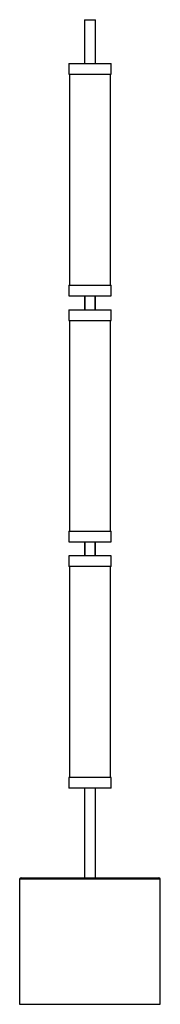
# Model space of a CAD drawing. Header units: millimetres. Extents: x -275 to -75, y -642 to 758.
import ezdxf

# ---------------------------------------------------------------- set-up
doc = ezdxf.new("R2010")
doc.units = ezdxf.units.MM

msp = doc.modelspace()

# ---------------------------------------------------------------- linework, layer by layer
at = {"color": 7, "linetype": 'Continuous', "lineweight": 25}
for p, q in [((-183.1, 757.7), (-183.1, 695.2)), ((-183.1, 757.7), (-167.1, 757.7)), ((-167.1, 695.2), (-167.1, 757.7)), ((-205.1, 695.2), (-205.1, 680.2)), ((-205.1, 695.2), (-145.1, 695.2)), ((-145.1, 680.2), (-145.1, 695.2)), ((-205.1, 680.2), (-145.1, 680.2)), ((-204.1, 680.2), (-204.1, 380.2)), ((-146.1, 380.2), (-146.1, 680.2)), ((-205.1, 380.2), (-205.1, 365.2)), ((-205.1, 380.2), (-145.1, 380.2)), ((-145.1, 365.2), (-145.1, 380.2)), ((-205.1, 365.2), (-145.1, 365.2)), ((-183.1, 365.2), (-183.1, 345.2)), ((-182.6, 365.2), (-182.6, 345.2)), ((-167.6, 345.2), (-167.6, 365.2)), ((-167.1, 345.2), (-167.1, 365.2)), ((-205.1, 345.2), (-205.1, 330.2)), ((-205.1, 345.2), (-145.1, 345.2)), ((-145.1, 330.2), (-145.1, 345.2)), ((-205.1, 330.2), (-145.1, 330.2)), ((-204.1, 330.2), (-204.1, 30.2)), ((-146.1, 30.2), (-146.1, 330.2)), ((-205.1, 30.2), (-205.1, 15.2)), ((-205.1, 30.2), (-145.1, 30.2)), ((-145.1, 15.2), (-145.1, 30.2)), ((-205.1, 15.2), (-145.1, 15.2)), ((-183.1, 15.2), (-183.1, -4.8)), ((-182.6, 15.2), (-182.6, -4.8)), ((-167.6, -4.8), (-167.6, 15.2)), ((-167.1, -4.8), (-167.1, 15.2)), ((-205.1, -4.8), (-205.1, -19.8)), ((-145.1, -4.8), (-205.1, -4.8)), ((-145.1, -19.8), (-145.1, -4.8)), ((-145.1, -19.8), (-205.1, -19.8)), ((-204.1, -19.8), (-204.1, -319.8)), ((-146.1, -319.8), (-146.1, -19.8)), ((-205.1, -319.8), (-205.1, -334.8)), ((-145.1, -319.8), (-205.1, -319.8)), ((-145.1, -334.8), (-145.1, -319.8)), ((-145.1, -334.8), (-205.1, -334.8)), ((-183.1, -334.8), (-183.1, -462.3)), ((-167.1, -462.3), (-167.1, -334.8)), ((-275.1, -464.3), (-275.1, -642.3)), ((-273.1, -462.3), (-77.1, -462.3)), ((-75.1, -642.3), (-75.1, -464.3)), ((-275.1, -642.3), (-75.1, -642.3))]:
    msp.add_line(p, q, dxfattribs=at)
at = {"color": 8, "linetype": 'Continuous', "lineweight": 25}
msp.add_line((-75.1, -464.3), (-275.1, -464.3), dxfattribs=at)
at = {"color": 7, "linetype": 'Continuous', "lineweight": 25}
for centre, start, end in [((-273.1, -464.3), 90, 180), ((-77.1, -464.3), 360, 90)]:
    msp.add_arc(centre, 2, start, end, dxfattribs=at)

doc.saveas('drawing.dxf')
